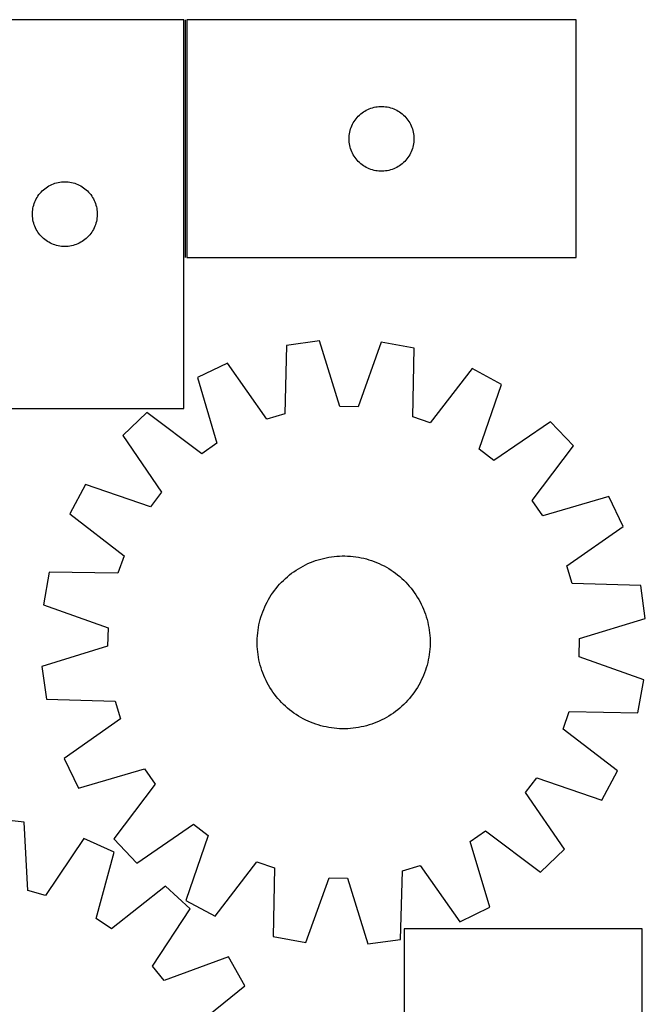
# Model space of a CAD drawing. Header units: millimetres. Extents: x 7 to 1493, y 7 to 2993.
# Tile 13 of 13: x 1196 to 1485, y 2538 to 2993. Entities that reach past the tile are written whole.
import ezdxf

# ---------------------------------------------------------------- set-up
doc = ezdxf.new("R2010")
doc.units = ezdxf.units.MM
doc.layers.add('COMMON', color=5, linetype='CONTINUOUS', true_color=0x0000ff)
doc.layers.add('CUT', color=7, linetype='CONTINUOUS', true_color=0x000000)

msp = doc.modelspace()

# ---------------------------------------------------------------- linework, layer by layer
at = {"layer": 'COMMON'}
msp.add_line((1272.133484, 2883.320347), (1272.133484, 2993.320347), dxfattribs=at)
at = {"layer": 'CUT'}
for p, q in [((1271.383483, 2993.460968), (1161.383483, 2993.460968)), ((1271.383483, 2813.460968), (1271.383483, 2993.460968)), ((1452.883484, 2993.320347), (1272.883484, 2993.320347)), ((1272.883484, 2993.320347), (1272.883484, 2883.320347)), ((1452.883484, 2883.320347), (1452.883484, 2993.320347)), ((1352.141202, 2948.78951), (1352.694384, 2949.328628)), ((1352.694384, 2949.328628), (1353.274587, 2949.838554)), ((1353.274587, 2949.838554), (1353.88027, 2950.317936)), ((1353.88027, 2950.317936), (1354.509829, 2950.765503)), ((1354.509829, 2950.765503), (1355.161592, 2951.180067)), ((1355.161592, 2951.180067), (1355.833833, 2951.560529)), ((1355.833833, 2951.560529), (1356.524769, 2951.905881)), ((1356.524769, 2951.905881), (1357.232566, 2952.215207)), ((1357.232566, 2952.215207), (1357.955349, 2952.487686)), ((1357.955349, 2952.487686), (1358.6912, 2952.722595)), ((1358.6912, 2952.722595), (1359.438168, 2952.919313)), ((1359.438168, 2952.919313), (1360.194273, 2953.077317)), ((1360.194273, 2953.077317), (1360.957509, 2953.196187)), ((1360.957509, 2953.196187), (1361.725853, 2953.27561)), ((1361.725853, 2953.27561), (1362.497266, 2953.315374)), ((1362.497266, 2953.315374), (1363.269703, 2953.315374)), ((1363.269703, 2953.315374), (1364.041116, 2953.27561)), ((1364.041116, 2953.27561), (1364.80946, 2953.196187)), ((1364.80946, 2953.196187), (1365.572696, 2953.077317)), ((1365.572696, 2953.077317), (1366.328801, 2952.919313)), ((1366.328801, 2952.919313), (1367.075769, 2952.722595)), ((1367.075769, 2952.722595), (1367.81162, 2952.487686)), ((1367.81162, 2952.487686), (1368.534403, 2952.215207)), ((1368.534403, 2952.215207), (1369.2422, 2951.905881)), ((1369.2422, 2951.905881), (1369.933136, 2951.560529)), ((1369.933136, 2951.560529), (1370.605377, 2951.180067)), ((1370.605377, 2951.180067), (1371.25714, 2950.765503)), ((1371.25714, 2950.765503), (1371.886699, 2950.317936)), ((1371.886699, 2950.317936), (1372.492382, 2949.838554)), ((1372.492382, 2949.838554), (1373.072585, 2949.328628)), ((1373.072585, 2949.328628), (1373.625767, 2948.78951)), ((1349.138731, 2944.327156), (1349.466178, 2945.026754)), ((1349.466178, 2945.026754), (1349.829206, 2945.708568)), ((1349.829206, 2945.708568), (1350.226851, 2946.37079)), ((1350.226851, 2946.37079), (1350.658059, 2947.011664)), ((1350.658059, 2947.011664), (1351.121687, 2947.62949)), ((1351.121687, 2947.62949), (1351.616506, 2948.222629)), ((1351.616506, 2948.222629), (1352.141202, 2948.78951)), ((1373.625767, 2948.78951), (1374.150463, 2948.222629)), ((1374.150463, 2948.222629), (1374.645282, 2947.62949)), ((1374.645282, 2947.62949), (1375.10891, 2947.011664)), ((1375.10891, 2947.011664), (1375.540118, 2946.37079)), ((1375.540118, 2946.37079), (1375.937763, 2945.708568)), ((1375.937763, 2945.708568), (1376.300791, 2945.026754)), ((1376.300791, 2945.026754), (1376.628238, 2944.327156)), ((1347.903373, 2939.092529), (1347.962986, 2939.862662)), ((1347.962986, 2939.862662), (1348.062166, 2940.628706)), ((1348.062166, 2940.628706), (1348.200649, 2941.388628)), ((1348.200649, 2941.388628), (1348.378069, 2942.140414)), ((1348.378069, 2942.140414), (1348.593954, 2942.88207)), ((1348.593954, 2942.88207), (1348.847732, 2943.611629)), ((1348.847732, 2943.611629), (1349.138731, 2944.327156)), ((1376.628238, 2944.327156), (1376.919237, 2943.611629)), ((1376.919237, 2943.611629), (1377.173015, 2942.88207)), ((1377.173015, 2942.88207), (1377.3889, 2942.140414)), ((1377.3889, 2942.140414), (1377.56632, 2941.388628)), ((1377.56632, 2941.388628), (1377.704803, 2940.628706)), ((1377.704803, 2940.628706), (1377.803983, 2939.862662)), ((1377.803983, 2939.862662), (1377.863596, 2939.092529)), ((1347.883484, 2938.320347), (1347.903373, 2939.092529)), ((1347.903373, 2937.548166), (1347.883484, 2938.320347)), ((1347.962986, 2936.778032), (1347.903373, 2937.548166)), ((1348.062166, 2936.011989), (1347.962986, 2936.778032)), ((1348.200649, 2935.252066), (1348.062166, 2936.011989)), ((1377.704803, 2936.011989), (1377.56632, 2935.252066)), ((1377.803983, 2936.778032), (1377.704803, 2936.011989)), ((1377.863596, 2937.548166), (1377.803983, 2936.778032)), ((1377.863596, 2939.092529), (1377.883484, 2938.320347)), ((1377.883484, 2938.320347), (1377.863596, 2937.548166)), ((1348.378069, 2934.500281), (1348.200649, 2935.252066)), ((1348.593954, 2933.758625), (1348.378069, 2934.500281)), ((1348.847732, 2933.029066), (1348.593954, 2933.758625)), ((1349.138731, 2932.313539), (1348.847732, 2933.029066)), ((1349.466178, 2931.61394), (1349.138731, 2932.313539)), ((1349.829206, 2930.932126), (1349.466178, 2931.61394)), ((1350.226851, 2930.269904), (1349.829206, 2930.932126)), ((1375.937763, 2930.932126), (1375.540118, 2930.269904)), ((1376.300791, 2931.61394), (1375.937763, 2930.932126)), ((1376.628238, 2932.313539), (1376.300791, 2931.61394)), ((1376.919237, 2933.029066), (1376.628238, 2932.313539)), ((1377.173015, 2933.758625), (1376.919237, 2933.029066)), ((1377.3889, 2934.500281), (1377.173015, 2933.758625)), ((1377.56632, 2935.252066), (1377.3889, 2934.500281)), ((1350.658059, 2929.629031), (1350.226851, 2930.269904)), ((1351.121687, 2929.011205), (1350.658059, 2929.629031)), ((1351.616506, 2928.418066), (1351.121687, 2929.011205)), ((1352.141202, 2927.851185), (1351.616506, 2928.418066)), ((1352.694384, 2927.312067), (1352.141202, 2927.851185)), ((1353.274587, 2926.802141), (1352.694384, 2927.312067)), ((1353.88027, 2926.322759), (1353.274587, 2926.802141)), ((1354.509829, 2925.875192), (1353.88027, 2926.322759)), ((1371.886699, 2926.322759), (1371.25714, 2925.875192)), ((1372.492382, 2926.802141), (1371.886699, 2926.322759)), ((1373.072585, 2927.312067), (1372.492382, 2926.802141)), ((1373.625767, 2927.851185), (1373.072585, 2927.312067)), ((1374.150463, 2928.418066), (1373.625767, 2927.851185)), ((1374.645282, 2929.011205), (1374.150463, 2928.418066)), ((1375.10891, 2929.629031), (1374.645282, 2929.011205)), ((1375.540118, 2930.269904), (1375.10891, 2929.629031)), ((1355.161592, 2925.460628), (1354.509829, 2925.875192)), ((1355.833833, 2925.080165), (1355.161592, 2925.460628)), ((1356.524769, 2924.734813), (1355.833833, 2925.080165)), ((1357.232566, 2924.425488), (1356.524769, 2924.734813)), ((1357.955349, 2924.153009), (1357.232566, 2924.425488)), ((1358.6912, 2923.918099), (1357.955349, 2924.153009)), ((1359.438168, 2923.721382), (1358.6912, 2923.918099)), ((1360.194273, 2923.563378), (1359.438168, 2923.721382)), ((1360.957509, 2923.444507), (1360.194273, 2923.563378)), ((1361.725853, 2923.365084), (1360.957509, 2923.444507)), ((1362.497266, 2923.32532), (1361.725853, 2923.365084)), ((1363.269703, 2923.32532), (1362.497266, 2923.32532)), ((1364.041116, 2923.365084), (1363.269703, 2923.32532)), ((1364.80946, 2923.444507), (1364.041116, 2923.365084)), ((1365.572696, 2923.563378), (1364.80946, 2923.444507)), ((1366.328801, 2923.721382), (1365.572696, 2923.563378)), ((1367.075769, 2923.918099), (1366.328801, 2923.721382)), ((1367.81162, 2924.153009), (1367.075769, 2923.918099)), ((1368.534403, 2924.425488), (1367.81162, 2924.153009)), ((1369.2422, 2924.734813), (1368.534403, 2924.425488)), ((1369.933136, 2925.080165), (1369.2422, 2924.734813)), ((1370.605377, 2925.460628), (1369.933136, 2925.080165)), ((1371.25714, 2925.875192), (1370.605377, 2925.460628)), ((1209.677077, 2916.878275), (1210.376675, 2917.205722)), ((1210.376675, 2917.205722), (1211.092202, 2917.496721)), ((1211.092202, 2917.496721), (1211.821761, 2917.750499)), ((1211.821761, 2917.750499), (1212.563417, 2917.966384)), ((1212.563417, 2917.966384), (1213.315202, 2918.143804)), ((1213.315202, 2918.143804), (1214.075125, 2918.282287)), ((1214.075125, 2918.282287), (1214.841169, 2918.381467)), ((1214.841169, 2918.381467), (1215.611302, 2918.44108)), ((1215.611302, 2918.44108), (1216.383483, 2918.460968)), ((1216.383483, 2918.460968), (1217.155665, 2918.44108)), ((1217.155665, 2918.44108), (1217.925798, 2918.381467)), ((1217.925798, 2918.381467), (1218.691842, 2918.282287)), ((1218.691842, 2918.282287), (1219.451764, 2918.143804)), ((1219.451764, 2918.143804), (1220.20355, 2917.966384)), ((1220.20355, 2917.966384), (1220.945206, 2917.750499)), ((1220.945206, 2917.750499), (1221.674765, 2917.496721)), ((1221.674765, 2917.496721), (1222.390292, 2917.205722)), ((1222.390292, 2917.205722), (1223.08989, 2916.878275)), ((1204.385895, 2912.464183), (1204.865277, 2913.069866)), ((1204.865277, 2913.069866), (1205.375203, 2913.650069)), ((1205.375203, 2913.650069), (1205.914321, 2914.203251)), ((1205.914321, 2914.203251), (1206.481202, 2914.727947)), ((1206.481202, 2914.727947), (1207.074341, 2915.222766)), ((1207.074341, 2915.222766), (1207.692167, 2915.686393)), ((1207.692167, 2915.686393), (1208.333041, 2916.117602)), ((1208.333041, 2916.117602), (1208.995262, 2916.515247)), ((1208.995262, 2916.515247), (1209.677077, 2916.878275)), ((1223.08989, 2916.878275), (1223.771704, 2916.515247)), ((1223.771704, 2916.515247), (1224.433926, 2916.117602)), ((1224.433926, 2916.117602), (1225.0748, 2915.686393)), ((1225.0748, 2915.686393), (1225.692626, 2915.222766)), ((1225.692626, 2915.222766), (1226.285765, 2914.727947)), ((1226.285765, 2914.727947), (1226.852646, 2914.203251)), ((1226.852646, 2914.203251), (1227.391764, 2913.650069)), ((1227.391764, 2913.650069), (1227.90169, 2913.069866)), ((1227.90169, 2913.069866), (1228.381072, 2912.464183)), ((1201.981235, 2907.653253), (1202.216145, 2908.389104)), ((1202.216145, 2908.389104), (1202.488624, 2909.111887)), ((1202.488624, 2909.111887), (1202.79795, 2909.819684)), ((1202.79795, 2909.819684), (1203.143302, 2910.51062)), ((1203.143302, 2910.51062), (1203.523764, 2911.18286)), ((1203.523764, 2911.18286), (1203.938328, 2911.834624)), ((1203.938328, 2911.834624), (1204.385895, 2912.464183)), ((1228.381072, 2912.464183), (1228.828639, 2911.834624)), ((1228.828639, 2911.834624), (1229.243203, 2911.18286)), ((1229.243203, 2911.18286), (1229.623665, 2910.51062)), ((1229.623665, 2910.51062), (1229.969017, 2909.819684)), ((1229.969017, 2909.819684), (1230.278343, 2909.111887)), ((1230.278343, 2909.111887), (1230.550822, 2908.389104)), ((1230.550822, 2908.389104), (1230.785732, 2907.653253)), ((1201.388456, 2903.847187), (1201.428221, 2904.6186)), ((1201.388456, 2903.07475), (1201.388456, 2903.847187)), ((1201.428221, 2904.6186), (1201.507643, 2905.386944)), ((1201.507643, 2905.386944), (1201.626514, 2906.15018)), ((1201.626514, 2906.15018), (1201.784518, 2906.906285)), ((1201.784518, 2906.906285), (1201.981235, 2907.653253)), ((1230.785732, 2907.653253), (1230.982449, 2906.906285)), ((1230.982449, 2906.906285), (1231.140453, 2906.15018)), ((1231.140453, 2906.15018), (1231.259324, 2905.386944)), ((1231.259324, 2905.386944), (1231.338746, 2904.6186)), ((1231.338746, 2904.6186), (1231.37851, 2903.847187)), ((1231.37851, 2903.847187), (1231.37851, 2903.07475)), ((1201.428221, 2902.303336), (1201.388456, 2903.07475)), ((1201.507643, 2901.534993), (1201.428221, 2902.303336)), ((1201.626514, 2900.771757), (1201.507643, 2901.534993)), ((1201.784518, 2900.015652), (1201.626514, 2900.771757)), ((1201.981235, 2899.268684), (1201.784518, 2900.015652)), ((1202.216145, 2898.532833), (1201.981235, 2899.268684)), ((1230.785732, 2899.268684), (1230.550822, 2898.532833)), ((1230.982449, 2900.015652), (1230.785732, 2899.268684)), ((1231.140453, 2900.771757), (1230.982449, 2900.015652)), ((1231.259324, 2901.534993), (1231.140453, 2900.771757)), ((1231.338746, 2902.303336), (1231.259324, 2901.534993)), ((1231.37851, 2903.07475), (1231.338746, 2902.303336)), ((1202.488624, 2897.81005), (1202.216145, 2898.532833)), ((1202.79795, 2897.102253), (1202.488624, 2897.81005)), ((1203.143302, 2896.411317), (1202.79795, 2897.102253)), ((1203.523764, 2895.739076), (1203.143302, 2896.411317)), ((1203.938328, 2895.087313), (1203.523764, 2895.739076)), ((1204.385895, 2894.457754), (1203.938328, 2895.087313)), ((1204.865277, 2893.852071), (1204.385895, 2894.457754)), ((1228.381072, 2894.457754), (1227.90169, 2893.852071)), ((1228.828639, 2895.087313), (1228.381072, 2894.457754)), ((1229.243203, 2895.739076), (1228.828639, 2895.087313)), ((1229.623665, 2896.411317), (1229.243203, 2895.739076)), ((1229.969017, 2897.102253), (1229.623665, 2896.411317)), ((1230.278343, 2897.81005), (1229.969017, 2897.102253)), ((1230.550822, 2898.532833), (1230.278343, 2897.81005)), ((1205.375203, 2893.271868), (1204.865277, 2893.852071)), ((1205.914321, 2892.718686), (1205.375203, 2893.271868)), ((1206.481202, 2892.193989), (1205.914321, 2892.718686)), ((1207.074341, 2891.699171), (1206.481202, 2892.193989)), ((1207.692167, 2891.235543), (1207.074341, 2891.699171)), ((1208.333041, 2890.804335), (1207.692167, 2891.235543)), ((1208.995262, 2890.40669), (1208.333041, 2890.804335)), ((1209.677077, 2890.043662), (1208.995262, 2890.40669)), ((1210.376675, 2889.716215), (1209.677077, 2890.043662)), ((1211.092202, 2889.425216), (1210.376675, 2889.716215)), ((1222.390292, 2889.716215), (1221.674765, 2889.425216)), ((1223.08989, 2890.043662), (1222.390292, 2889.716215)), ((1223.771704, 2890.40669), (1223.08989, 2890.043662)), ((1224.433926, 2890.804335), (1223.771704, 2890.40669)), ((1225.0748, 2891.235543), (1224.433926, 2890.804335)), ((1225.692626, 2891.699171), (1225.0748, 2891.235543)), ((1226.285765, 2892.193989), (1225.692626, 2891.699171)), ((1226.852646, 2892.718686), (1226.285765, 2892.193989)), ((1227.391764, 2893.271868), (1226.852646, 2892.718686)), ((1227.90169, 2893.852071), (1227.391764, 2893.271868)), ((1211.821761, 2889.171438), (1211.092202, 2889.425216)), ((1212.563417, 2888.955553), (1211.821761, 2889.171438)), ((1213.315202, 2888.778133), (1212.563417, 2888.955553)), ((1214.075125, 2888.63965), (1213.315202, 2888.778133)), ((1214.841169, 2888.54047), (1214.075125, 2888.63965)), ((1215.611302, 2888.480857), (1214.841169, 2888.54047)), ((1216.383483, 2888.460968), (1215.611302, 2888.480857)), ((1217.155665, 2888.480857), (1216.383483, 2888.460968)), ((1217.925798, 2888.54047), (1217.155665, 2888.480857)), ((1218.691842, 2888.63965), (1217.925798, 2888.54047)), ((1219.451764, 2888.778133), (1218.691842, 2888.63965)), ((1220.20355, 2888.955553), (1219.451764, 2888.778133)), ((1220.945206, 2889.171438), (1220.20355, 2888.955553)), ((1221.674765, 2889.425216), (1220.945206, 2889.171438)), ((1272.883484, 2883.320347), (1452.883484, 2883.320347)), ((1334.254185, 2844.777367), (1319.007011, 2842.714786)), ((1343.551847, 2814.404218), (1334.254185, 2844.777367)), ((1362.785732, 2844.131887), (1352.123998, 2814.210287)), ((1377.924028, 2841.381883), (1362.785732, 2844.131887)), ((1319.007011, 2842.714786), (1318.113383, 2810.962995)), ((1377.380812, 2809.622166), (1377.924028, 2841.381883)), ((1291.672433, 2834.511941), (1277.808882, 2827.838673)), ((1309.900855, 2808.498495), (1291.672433, 2834.511941)), ((1404.859678, 2831.951262), (1385.473483, 2806.788786)), ((1418.407256, 2824.657862), (1404.859678, 2831.951262)), ((1277.808882, 2827.838673), (1286.770834, 2797.36478)), ((1408.076333, 2794.620439), (1418.407256, 2824.657862)), ((1161.383483, 2813.460968), (1271.383483, 2813.460968)), ((1352.123998, 2814.210287), (1343.551847, 2814.404218)), ((1254.346972, 2811.590455), (1243.224104, 2800.959728)), ((1279.721828, 2792.48309), (1254.346972, 2811.590455)), ((1318.113383, 2810.962995), (1309.900855, 2808.498495)), ((1385.473483, 2806.788786), (1377.380812, 2809.622166)), ((1441.110358, 2807.365235), (1414.897359, 2789.424962)), ((1451.741086, 2796.242368), (1441.110358, 2807.365235)), ((1243.224104, 2800.959728), (1261.164378, 2774.746728)), ((1286.770834, 2797.36478), (1279.721828, 2792.48309)), ((1414.897359, 2789.424962), (1408.076333, 2794.620439)), ((1432.63372, 2770.867511), (1451.741086, 2796.242368)), ((1225.931477, 2778.256625), (1218.638077, 2764.709047)), ((1255.968901, 2767.925703), (1225.931477, 2778.256625)), ((1261.164378, 2774.746728), (1255.968901, 2767.925703)), ((1467.989304, 2772.780457), (1437.515411, 2763.818506)), ((1474.662571, 2758.916906), (1467.989304, 2772.780457)), ((1437.515411, 2763.818506), (1432.63372, 2770.867511)), ((1218.638077, 2764.709047), (1243.800553, 2745.322853)), ((1448.649125, 2740.688484), (1474.662571, 2758.916906)), ((1243.800553, 2745.322853), (1240.967174, 2737.230181)), ((1334.778707, 2743.791687), (1335.995519, 2744.105334)), ((1335.995519, 2744.105334), (1337.221583, 2744.380605)), ((1337.221583, 2744.380605), (1338.455689, 2744.617229)), ((1338.455689, 2744.617229), (1339.696618, 2744.814972)), ((1339.696618, 2744.814972), (1340.943145, 2744.973638)), ((1340.943145, 2744.973638), (1342.194042, 2745.093072)), ((1342.194042, 2745.093072), (1343.448073, 2745.173156)), ((1343.448073, 2745.173156), (1344.704001, 2745.21381)), ((1344.704001, 2745.21381), (1345.960585, 2745.214994)), ((1345.960585, 2745.214994), (1347.216587, 2745.176707)), ((1347.216587, 2745.176707), (1348.470767, 2745.098988)), ((1348.470767, 2745.098988), (1349.721886, 2744.981912)), ((1349.721886, 2744.981912), (1350.968711, 2744.825595)), ((1350.968711, 2744.825595), (1352.210011, 2744.630191)), ((1352.210011, 2744.630191), (1353.44456, 2744.395894)), ((1353.44456, 2744.395894), (1354.67114, 2744.122934)), ((1354.67114, 2744.122934), (1355.888542, 2743.811581)), ((1323.377575, 2738.630938), (1324.43791, 2739.305249)), ((1324.43791, 2739.305249), (1325.518903, 2739.945922)), ((1325.518903, 2739.945922), (1326.619486, 2740.552325)), ((1326.619486, 2740.552325), (1327.738573, 2741.123857)), ((1327.738573, 2741.123857), (1328.875061, 2741.659957)), ((1328.875061, 2741.659957), (1330.027827, 2742.160093)), ((1330.027827, 2742.160093), (1331.195734, 2742.623774)), ((1331.195734, 2742.623774), (1332.37763, 2743.050541)), ((1332.37763, 2743.050541), (1333.572347, 2743.439974)), ((1333.572347, 2743.439974), (1334.778707, 2743.791687)), ((1355.888542, 2743.811581), (1357.095563, 2743.462142)), ((1357.095563, 2743.462142), (1358.291012, 2743.074963)), ((1358.291012, 2743.074963), (1359.473709, 2742.650424)), ((1359.473709, 2742.650424), (1360.642488, 2742.188945)), ((1360.642488, 2742.188945), (1361.796195, 2741.690982)), ((1361.796195, 2741.690982), (1362.933691, 2741.157026)), ((1362.933691, 2741.157026), (1364.053854, 2740.587603)), ((1364.053854, 2740.587603), (1365.155578, 2739.983277)), ((1365.155578, 2739.983277), (1366.237777, 2739.344642)), ((1366.237777, 2739.344642), (1367.299381, 2738.67233)), ((1451.113626, 2732.475957), (1448.649125, 2740.688484)), ((1209.207456, 2737.773398), (1206.457452, 2722.635101)), ((1240.967174, 2737.230181), (1209.207456, 2737.773398)), ((1317.506414, 2733.91816), (1318.421615, 2734.779215)), ((1318.421615, 2734.779215), (1319.36341, 2735.611097)), ((1319.36341, 2735.611097), (1320.33087, 2736.412987)), ((1320.33087, 2736.412987), (1321.323041, 2737.184093)), ((1321.323041, 2737.184093), (1322.338944, 2737.923653)), ((1322.338944, 2737.923653), (1323.377575, 2738.630938)), ((1367.299381, 2738.67233), (1368.339343, 2737.967004)), ((1368.339343, 2737.967004), (1369.356638, 2737.22936)), ((1369.356638, 2737.22936), (1370.35026, 2736.460126)), ((1370.35026, 2736.460126), (1371.319231, 2735.660062)), ((1371.319231, 2735.660062), (1372.262592, 2734.829955)), ((1372.262592, 2734.829955), (1373.179413, 2733.970627)), ((1313.359979, 2729.206007), (1314.129213, 2730.19963)), ((1314.129213, 2730.19963), (1314.929278, 2731.1686)), ((1314.929278, 2731.1686), (1315.759384, 2732.111961)), ((1315.759384, 2732.111961), (1316.618712, 2733.028783)), ((1316.618712, 2733.028783), (1317.506414, 2733.91816)), ((1373.179413, 2733.970627), (1374.068791, 2733.082925)), ((1374.068791, 2733.082925), (1374.929845, 2732.167725)), ((1374.929845, 2732.167725), (1375.761728, 2731.22593)), ((1375.761728, 2731.22593), (1376.563618, 2730.258469)), ((1376.563618, 2730.258469), (1377.334723, 2729.266298)), ((1482.865416, 2731.582328), (1451.113626, 2732.475957)), ((1484.927998, 2716.335155), (1482.865416, 2731.582328)), ((1310.606063, 2725.004948), (1311.244697, 2726.087146)), ((1311.244697, 2726.087146), (1311.917009, 2727.14875)), ((1311.917009, 2727.14875), (1312.622335, 2728.188713)), ((1312.622335, 2728.188713), (1313.359979, 2729.206007)), ((1377.334723, 2729.266298), (1378.074283, 2728.250396)), ((1378.074283, 2728.250396), (1378.781568, 2727.211765)), ((1378.781568, 2727.211765), (1379.45588, 2726.151429)), ((1379.45588, 2726.151429), (1380.096553, 2725.070437)), ((1206.457452, 2722.635101), (1236.379053, 2711.973367)), ((1308.400394, 2720.491858), (1308.898357, 2721.645565)), ((1308.898357, 2721.645565), (1309.432314, 2722.783061)), ((1309.432314, 2722.783061), (1310.001736, 2723.903224)), ((1310.001736, 2723.903224), (1310.606063, 2725.004948)), ((1380.096553, 2725.070437), (1380.702955, 2723.969854)), ((1380.702955, 2723.969854), (1381.274488, 2722.850766)), ((1381.274488, 2722.850766), (1381.810587, 2721.714278)), ((1381.810587, 2721.714278), (1382.310724, 2720.561512)), ((1306.777758, 2715.737911), (1307.127197, 2716.944932)), ((1307.127197, 2716.944932), (1307.514377, 2718.140381)), ((1307.514377, 2718.140381), (1307.938916, 2719.323079)), ((1307.938916, 2719.323079), (1308.400394, 2720.491858)), ((1382.310724, 2720.561512), (1382.774405, 2719.393605)), ((1382.774405, 2719.393605), (1383.201172, 2718.21171)), ((1383.201172, 2718.21171), (1383.590604, 2717.016992)), ((1383.590604, 2717.016992), (1383.942317, 2715.810632)), ((1236.379053, 2711.973367), (1236.185122, 2703.401217)), ((1305.763745, 2710.818081), (1305.959148, 2712.05938)), ((1305.959148, 2712.05938), (1306.193446, 2713.293929)), ((1306.193446, 2713.293929), (1306.466405, 2714.52051)), ((1306.466405, 2714.52051), (1306.777758, 2715.737911)), ((1383.942317, 2715.810632), (1384.255964, 2714.59382)), ((1384.255964, 2714.59382), (1384.531236, 2713.367756)), ((1384.531236, 2713.367756), (1384.767859, 2712.133651)), ((1384.767859, 2712.133651), (1384.965602, 2710.892722)), ((1454.554848, 2707.037492), (1484.927998, 2716.335155)), ((1305.412632, 2707.065957), (1305.490352, 2708.320136)), ((1305.490352, 2708.320136), (1305.607428, 2709.571256)), ((1305.607428, 2709.571256), (1305.763745, 2710.818081)), ((1384.965602, 2710.892722), (1385.124269, 2709.646194)), ((1385.124269, 2709.646194), (1385.243703, 2708.395297)), ((1385.243703, 2708.395297), (1385.323786, 2707.141266)), ((1236.185122, 2703.401217), (1205.811972, 2694.103554)), ((1305.374345, 2705.809955), (1305.412632, 2707.065957)), ((1305.37553, 2704.55337), (1305.374345, 2705.809955)), ((1305.416183, 2703.297442), (1305.37553, 2704.55337)), ((1305.496267, 2702.043411), (1305.416183, 2703.297442)), ((1385.327338, 2703.372752), (1385.249618, 2702.118572)), ((1385.323786, 2707.141266), (1385.36444, 2705.885339)), ((1385.365625, 2704.628754), (1385.327338, 2703.372752)), ((1385.36444, 2705.885339), (1385.365625, 2704.628754)), ((1454.360917, 2698.465342), (1454.554848, 2707.037492)), ((1305.615701, 2700.792515), (1305.496267, 2702.043411)), ((1305.774368, 2699.545987), (1305.615701, 2700.792515)), ((1305.972111, 2698.305058), (1305.774368, 2699.545987)), ((1306.208734, 2697.070953), (1305.972111, 2698.305058)), ((1384.780822, 2698.379329), (1384.546524, 2697.14478)), ((1384.976225, 2699.620628), (1384.780822, 2698.379329)), ((1385.132542, 2700.867453), (1384.976225, 2699.620628)), ((1385.249618, 2702.118572), (1385.132542, 2700.867453)), ((1484.282518, 2687.803607), (1454.360917, 2698.465342)), ((1205.811972, 2694.103554), (1207.874554, 2678.856381)), ((1306.484006, 2695.844889), (1306.208734, 2697.070953)), ((1306.797652, 2694.628076), (1306.484006, 2695.844889)), ((1307.149366, 2693.421716), (1306.797652, 2694.628076)), ((1383.962212, 2694.700798), (1383.612773, 2693.493777)), ((1384.273565, 2695.918199), (1383.962212, 2694.700798)), ((1384.546524, 2697.14478), (1384.273565, 2695.918199)), ((1307.538798, 2692.226999), (1307.149366, 2693.421716)), ((1307.965565, 2691.045104), (1307.538798, 2692.226999)), ((1308.429246, 2689.877197), (1307.965565, 2691.045104)), ((1308.929383, 2688.72443), (1308.429246, 2689.877197)), ((1382.339576, 2689.946851), (1381.841613, 2688.793144)), ((1382.801054, 2691.11563), (1382.339576, 2689.946851)), ((1383.225593, 2692.298328), (1382.801054, 2691.11563)), ((1383.612773, 2693.493777), (1383.225593, 2692.298328)), ((1309.465482, 2687.587943), (1308.929383, 2688.72443)), ((1310.037015, 2686.468855), (1309.465482, 2687.587943)), ((1310.643417, 2685.368272), (1310.037015, 2686.468855)), ((1311.28409, 2684.287279), (1310.643417, 2685.368272)), ((1380.133907, 2685.433761), (1379.495273, 2684.351563)), ((1380.738234, 2686.535485), (1380.133907, 2685.433761)), ((1381.307656, 2687.655648), (1380.738234, 2686.535485)), ((1381.841613, 2688.793144), (1381.307656, 2687.655648)), ((1481.532514, 2672.665311), (1484.282518, 2687.803607)), ((1311.958402, 2683.226944), (1311.28409, 2684.287279)), ((1312.665687, 2682.188313), (1311.958402, 2683.226944)), ((1313.405247, 2681.172411), (1312.665687, 2682.188313)), ((1314.176352, 2680.18024), (1313.405247, 2681.172411)), ((1314.978242, 2679.212779), (1314.176352, 2680.18024)), ((1376.610757, 2680.239079), (1375.810692, 2679.270109)), ((1377.379991, 2681.232702), (1376.610757, 2680.239079)), ((1378.117635, 2682.249996), (1377.379991, 2681.232702)), ((1378.822961, 2683.289959), (1378.117635, 2682.249996)), ((1379.495273, 2684.351563), (1378.822961, 2683.289959)), ((1207.874554, 2678.856381), (1239.626344, 2677.962752)), ((1239.626344, 2677.962752), (1242.090845, 2669.750225)), ((1315.810125, 2678.270984), (1314.978242, 2679.212779)), ((1316.671179, 2677.355784), (1315.810125, 2678.270984)), ((1317.560556, 2676.468082), (1316.671179, 2677.355784)), ((1318.477378, 2675.608753), (1317.560556, 2676.468082)), ((1319.420739, 2674.778647), (1318.477378, 2675.608753)), ((1372.318355, 2675.659494), (1371.37656, 2674.827611)), ((1373.233555, 2676.520549), (1372.318355, 2675.659494)), ((1374.121258, 2677.409926), (1373.233555, 2676.520549)), ((1374.980586, 2678.326747), (1374.121258, 2677.409926)), ((1375.810692, 2679.270109), (1374.980586, 2678.326747)), ((1320.389709, 2673.978582), (1319.420739, 2674.778647)), ((1321.383332, 2673.209348), (1320.389709, 2673.978582)), ((1322.400627, 2672.471704), (1321.383332, 2673.209348)), ((1323.440589, 2671.766378), (1322.400627, 2672.471704)), ((1324.502193, 2671.094067), (1323.440589, 2671.766378)), ((1325.584392, 2670.455432), (1324.502193, 2671.094067)), ((1366.30206, 2671.133459), (1365.221067, 2670.492786)), ((1367.362395, 2671.807771), (1366.30206, 2671.133459)), ((1368.401026, 2672.515056), (1367.362395, 2671.807771)), ((1369.416929, 2673.254616), (1368.401026, 2672.515056)), ((1370.4091, 2674.025722), (1369.416929, 2673.254616)), ((1371.37656, 2674.827611), (1370.4091, 2674.025722)), ((1446.939417, 2665.115856), (1449.772796, 2673.208528)), ((1449.772796, 2673.208528), (1481.532514, 2672.665311)), ((1242.090845, 2669.750225), (1216.077398, 2651.521803)), ((1326.686116, 2669.851105), (1325.584392, 2670.455432)), ((1327.806279, 2669.281683), (1326.686116, 2669.851105)), ((1328.943775, 2668.747727), (1327.806279, 2669.281683)), ((1330.097482, 2668.249764), (1328.943775, 2668.747727)), ((1331.266261, 2667.788285), (1330.097482, 2668.249764)), ((1332.448958, 2667.363746), (1331.266261, 2667.788285)), ((1333.644407, 2666.976566), (1332.448958, 2667.363746)), ((1334.851428, 2666.627128), (1333.644407, 2666.976566)), ((1336.06883, 2666.315775), (1334.851428, 2666.627128)), ((1355.961263, 2666.647022), (1354.74445, 2666.333375)), ((1357.167623, 2666.998735), (1355.961263, 2666.647022)), ((1358.36234, 2667.388167), (1357.167623, 2666.998735)), ((1359.544236, 2667.814935), (1358.36234, 2667.388167)), ((1360.712143, 2668.278615), (1359.544236, 2667.814935)), ((1361.864909, 2668.778752), (1360.712143, 2668.278615)), ((1363.001397, 2669.314852), (1361.864909, 2668.778752)), ((1364.120484, 2669.886384), (1363.001397, 2669.314852)), ((1365.221067, 2670.492786), (1364.120484, 2669.886384)), ((1337.29541, 2666.042815), (1336.06883, 2666.315775)), ((1338.529959, 2665.808518), (1337.29541, 2666.042815)), ((1339.771259, 2665.613114), (1338.529959, 2665.808518)), ((1341.018083, 2665.456797), (1339.771259, 2665.613114)), ((1342.269203, 2665.339721), (1341.018083, 2665.456797)), ((1343.523383, 2665.262001), (1342.269203, 2665.339721)), ((1344.779385, 2665.223715), (1343.523383, 2665.262001)), ((1346.035969, 2665.224899), (1344.779385, 2665.223715)), ((1347.291897, 2665.265553), (1346.035969, 2665.224899)), ((1348.545928, 2665.345636), (1347.291897, 2665.265553)), ((1349.796824, 2665.46507), (1348.545928, 2665.345636)), ((1351.043352, 2665.623737), (1349.796824, 2665.46507)), ((1352.284281, 2665.82148), (1351.043352, 2665.623737)), ((1353.518387, 2666.058104), (1352.284281, 2665.82148)), ((1354.74445, 2666.333375), (1353.518387, 2666.058104)), ((1472.101893, 2645.729661), (1446.939417, 2665.115856)), ((1216.077398, 2651.521803), (1222.750666, 2637.658252)), ((1222.750666, 2637.658252), (1253.224559, 2646.620203)), ((1253.224559, 2646.620203), (1258.106249, 2639.571198)), ((1464.808493, 2632.182084), (1472.101893, 2645.729661)), ((1258.106249, 2639.571198), (1238.998884, 2614.196341)), ((1429.575592, 2635.691981), (1434.771069, 2642.513006)), ((1434.771069, 2642.513006), (1464.808493, 2632.182084)), ((1447.515866, 2609.478981), (1429.575592, 2635.691981)), ((1197.62323, 2622.007989), (1182.334483, 2623.735635)), ((1199.213105, 2590.283439), (1197.62323, 2622.007989)), ((1249.629612, 2603.073474), (1275.842611, 2621.013747)), ((1275.842611, 2621.013747), (1282.663637, 2615.81827)), ((1403.969136, 2613.073929), (1411.018142, 2617.955619)), ((1411.018142, 2617.955619), (1436.392998, 2598.848254)), ((1225.131157, 2614.406689), (1207.477714, 2587.99967)), ((1239.137748, 2608.039118), (1225.131157, 2614.406689)), ((1238.998884, 2614.196341), (1249.629612, 2603.073474)), ((1282.663637, 2615.81827), (1272.332714, 2585.780847)), ((1412.931088, 2582.600035), (1403.969136, 2613.073929)), ((1230.846384, 2577.37598), (1239.137748, 2608.039118)), ((1436.392998, 2598.848254), (1447.515866, 2609.478981)), ((1285.880292, 2578.487447), (1305.266487, 2603.649923)), ((1305.266487, 2603.649923), (1313.359158, 2600.816543)), ((1313.359158, 2600.816543), (1312.815941, 2569.056826)), ((1371.732959, 2567.723923), (1372.626587, 2599.475713)), ((1372.626587, 2599.475713), (1380.839115, 2601.940214)), ((1380.839115, 2601.940214), (1399.067537, 2575.926768)), ((1327.954238, 2566.306822), (1338.615972, 2596.228422)), ((1338.615972, 2596.228422), (1347.188122, 2596.034491)), ((1347.188122, 2596.034491), (1356.485785, 2565.661341)), ((1207.477714, 2587.99967), (1199.213105, 2590.283439)), ((1262.950411, 2592.309436), (1238.000771, 2572.650081)), ((1274.303782, 2581.925241), (1262.950411, 2592.309436)), ((1272.332714, 2585.780847), (1285.880292, 2578.487447)), ((1256.942796, 2555.325036), (1274.303782, 2581.925241)), ((1399.067537, 2575.926768), (1412.931088, 2582.600035)), ((1238.000771, 2572.650081), (1230.846384, 2577.37598)), ((1483.434944, 2572.58133), (1373.434944, 2572.58133)), ((1373.434944, 2572.58133), (1373.434944, 2392.58133)), ((1483.434944, 2392.58133), (1483.434944, 2572.58133)), ((1312.815941, 2569.056826), (1327.954238, 2566.306822)), ((1356.485785, 2565.661341), (1371.732959, 2567.723923)), ((1292.090231, 2559.606906), (1262.286639, 2548.619612)), ((1299.679037, 2546.222565), (1292.090231, 2559.606906)), ((1262.286639, 2548.619612), (1256.942796, 2555.325036)), ((1274.947842, 2526.289107), (1299.679037, 2546.222565))]:
    msp.add_line(p, q, dxfattribs=at)

doc.saveas('drawing.dxf')
